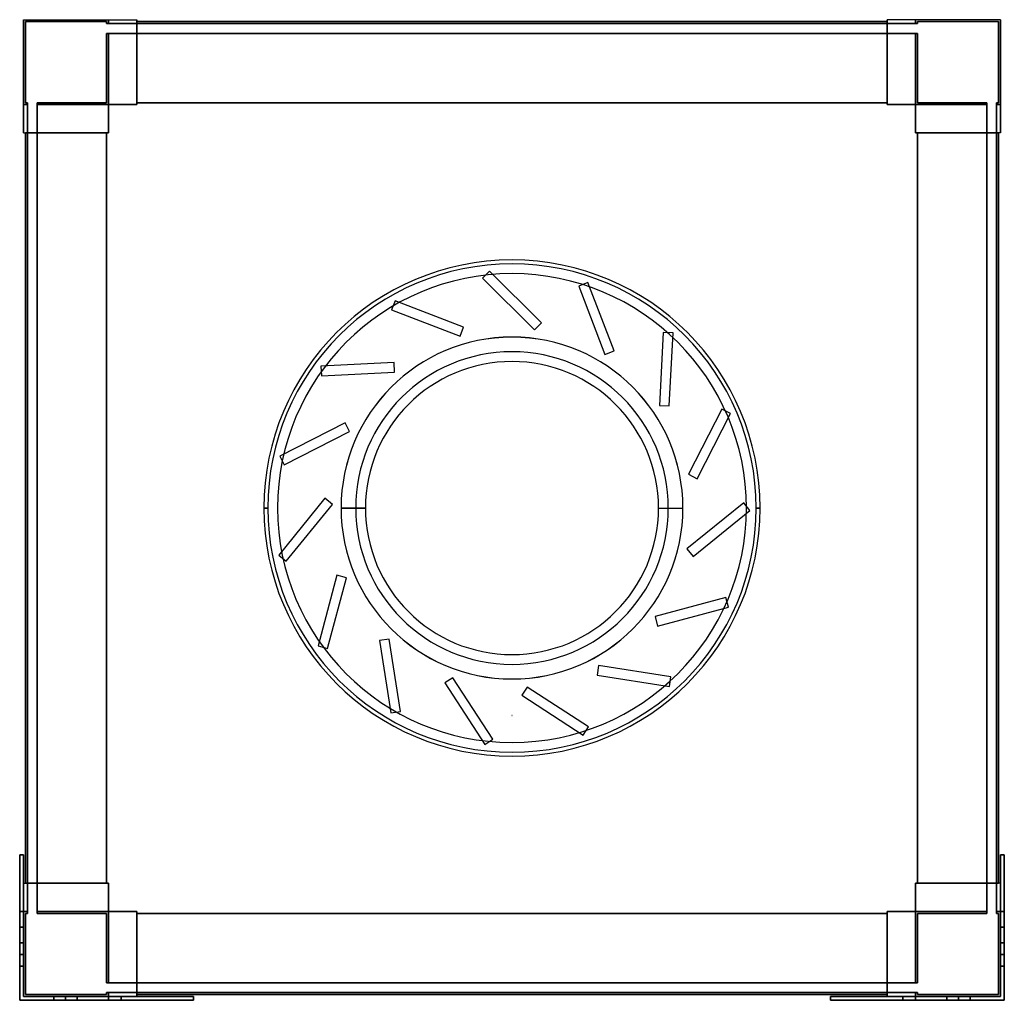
# Model space of a CAD drawing. Header units: millimetres. Extents: x -252 to 252, y -252 to 250.
import ezdxf

# ---------------------------------------------------------------- set-up
doc = ezdxf.new("R2010")
doc.units = ezdxf.units.MM
doc.layers.add('MAIN-1', color=7, linetype='Continuous')

msp = doc.modelspace()

# ---------------------------------------------------------------- linework, layer by layer
at = {"layer": 'MAIN-1'}
for p, q in [((-250, 250), (-250, 206.5)), ((-250, 250), (-206.5, 250)), ((-250, 250), (-206.5, 250)), ((-250, 206.5), (-250, 250)), ((-250, 250), (-250, 250)), ((-250, 250), (-250, 192)), ((-250, 250), (-192, 250)), ((-250, 192), (-250, 250)), ((-250, 250), (-250, 250)), ((-250, 250), (-192, 250)), ((-249, 249), (-207.5, 249)), ((-249, 249), (-249, 249)), ((-207.5, 249), (-249, 249)), ((-249, 207.5), (-249, 249)), ((-249, 249), (-249, 207.5)), ((-207.5, 248), (-207.5, 249)), ((-207.5, 249), (-207.5, 248)), ((-207.5, 249), (-207.5, 249)), ((-207.5, 248), (-206.5, 248)), ((-207.5, 248), (-207.5, 248)), ((-206.5, 248), (-207.5, 248)), ((-206.5, 248), (-206.5, 250)), ((-206.5, 250), (-192, 250)), ((-206.5, 248), (-206.5, 250)), ((-206.5, 250), (-206.5, 248)), ((-206.5, 250), (-206.5, 250)), ((-206.5, 250), (-206.5, 248)), ((-206.5, 250), (-192, 250)), ((-206.5, 250), (-206.5, 250)), ((-206.5, 248), (-192, 248)), ((-206.5, 248), (-206.5, 248)), ((-206.5, 248), (-206.5, 248)), ((-192, 248), (-206.5, 248)), ((-192, 248), (-192, 250)), ((-192, 250), (-192, 250)), ((-192, 250), (-192, 206.5)), ((-192, 206.5), (-192, 250)), ((-192, 250), (-192, 250)), ((-192, 250), (-192, 248)), ((-192, 249), (-192, 207.5)), ((-192, 249), (-192, 249)), ((-192, 248), (-192, 249)), ((-192, 249), (-192, 248)), ((-192, 249), (-192, 249)), ((-192, 207.5), (-192, 249)), ((-192, 249), (192, 249)), ((-192, 249), (192, 249)), ((192, 249), (-192, 249)), ((192, 249), (-192, 249)), ((-192, 248), (-192, 248)), ((-192, 248), (192, 248)), ((-192, 248), (-192, 248)), ((192, 248), (-192, 248)), ((192, 206.5), (192, 250)), ((192, 250), (192, 250)), ((192, 250), (192, 248)), ((192, 248), (192, 250)), ((192, 250), (192, 250)), ((192, 250), (192, 206.5)), ((206.5, 250), (192, 250)), ((206.5, 250), (192, 250)), ((250, 250), (192, 250)), ((250, 250), (192, 250)), ((192, 248), (192, 249)), ((192, 249), (192, 249)), ((192, 249), (192, 207.5)), ((192, 249), (192, 248)), ((192, 207.5), (192, 249)), ((192, 249), (192, 249)), ((192, 248), (192, 248)), ((206.5, 248), (192, 248)), ((192, 248), (206.5, 248)), ((192, 248), (192, 248)), ((206.5, 250), (206.5, 248)), ((206.5, 248), (206.5, 250)), ((206.5, 250), (206.5, 250)), ((250, 250), (206.5, 250)), ((206.5, 250), (206.5, 248)), ((250, 250), (206.5, 250)), ((206.5, 248), (206.5, 250)), ((206.5, 250), (206.5, 250)), ((206.5, 248), (206.5, 248)), ((207.5, 248), (206.5, 248)), ((206.5, 248), (207.5, 248)), ((206.5, 248), (206.5, 248)), ((207.5, 248), (207.5, 249)), ((207.5, 249), (249, 249)), ((207.5, 249), (207.5, 248)), ((207.5, 249), (207.5, 249)), ((249, 249), (207.5, 249)), ((207.5, 248), (207.5, 248)), ((249, 249), (249, 207.5)), ((249, 207.5), (249, 249)), ((249, 249), (249, 249)), ((250, 250), (250, 206.5)), ((250, 206.5), (250, 250)), ((250, 250), (250, 250)), ((250, 250), (250, 192)), ((250, 192), (250, 250)), ((250, 250), (250, 250)), ((-207.5, 243), (-206.5, 243)), ((-207.5, 243), (-207.5, 243)), ((-206.5, 243), (-207.5, 243)), ((-207.5, 243), (-207.5, 207.5)), ((-207.5, 207.5), (-207.5, 243)), ((-206.5, 243), (-192, 243)), ((-206.5, 243), (-206.5, 243)), ((-206.5, 243), (-206.5, 243)), ((-192, 243), (-206.5, 243)), ((-206.5, 206.5), (-206.5, 243)), ((-206.5, 243), (-206.5, 206.5)), ((-206.5, 206.5), (-206.5, 243)), ((-206.5, 243), (-206.5, 206.5)), ((-192, 206.5), (-192, 243)), ((-192, 243), (-192, 243)), ((-192, 207.5), (-192, 243)), ((-192, 243), (-192, 207.5)), ((-192, 243), (-192, 243)), ((-192, 243), (-192, 206.5)), ((-192, 243), (192, 243)), ((192, 243), (-192, 243)), ((192, 207.5), (192, 243)), ((192, 243), (192, 243)), ((192, 243), (192, 206.5)), ((192, 206.5), (192, 243)), ((192, 243), (192, 243)), ((192, 243), (192, 207.5)), ((192, 243), (206.5, 243)), ((206.5, 243), (192, 243)), ((206.5, 243), (206.5, 243)), ((206.5, 243), (206.5, 243)), ((207.5, 243), (206.5, 243)), ((206.5, 243), (207.5, 243)), ((206.5, 243), (206.5, 206.5)), ((206.5, 206.5), (206.5, 243)), ((206.5, 243), (206.5, 206.5)), ((206.5, 206.5), (206.5, 243)), ((207.5, 243), (207.5, 243)), ((207.5, 207.5), (207.5, 243)), ((207.5, 243), (207.5, 207.5)), ((-249, 207.5), (-249, 207.5)), ((-248, 207.5), (-249, 207.5)), ((-249, 207.5), (-248, 207.5)), ((-248, 207.5), (-248, 207.5)), ((-248, 206.5), (-248, 207.5)), ((-248, 207.5), (-248, 206.5)), ((-207.5, 207.5), (-243, 207.5)), ((-243, 206.5), (-243, 207.5)), ((-243, 207.5), (-243, 206.5)), ((-243, 207.5), (-207.5, 207.5)), ((-243, 207.5), (-243, 207.5)), ((-207.5, 207.5), (-207.5, 207.5)), ((-192, 207.5), (192, 207.5)), ((-192, 206.5), (-192, 207.5)), ((-192, 207.5), (-192, 206.5)), ((192, 207.5), (-192, 207.5)), ((-192, 207.5), (-192, 207.5)), ((-192, 207.5), (-192, 207.5)), ((192, 207.5), (-192, 207.5)), ((-192, 207.5), (192, 207.5)), ((-192, 207.5), (-192, 206.5)), ((192, 207.5), (-192, 207.5)), ((-192, 207.5), (192, 207.5)), ((-192, 206.5), (-192, 207.5)), ((-192, 207.5), (-192, 207.5)), ((192, 207.5), (-192, 207.5)), ((-192, 207.5), (-192, 207.5)), ((-192, 207.5), (192, 207.5)), ((192, 207.5), (192, 206.5)), ((192, 206.5), (192, 207.5)), ((192, 207.5), (192, 207.5)), ((192, 207.5), (192, 207.5)), ((192, 206.5), (192, 207.5)), ((192, 207.5), (192, 206.5)), ((192, 207.5), (192, 207.5)), ((192, 207.5), (192, 207.5)), ((243, 207.5), (207.5, 207.5)), ((207.5, 207.5), (207.5, 207.5)), ((207.5, 207.5), (243, 207.5)), ((243, 207.5), (243, 206.5)), ((243, 206.5), (243, 207.5)), ((243, 207.5), (243, 207.5)), ((249, 207.5), (248, 207.5)), ((248, 206.5), (248, 207.5)), ((248, 207.5), (248, 206.5)), ((248, 207.5), (249, 207.5)), ((248, 207.5), (248, 207.5)), ((249, 207.5), (249, 207.5)), ((-250, 206.5), (-248, 206.5)), ((-248, 206.5), (-250, 206.5)), ((-250, 192), (-250, 206.5)), ((-250, 206.5), (-248, 206.5)), ((-250, 206.5), (-250, 206.5)), ((-248, 206.5), (-250, 206.5)), ((-250, 206.5), (-250, 206.5)), ((-250, 206.5), (-250, 192)), ((-248, 192), (-248, 206.5)), ((-248, 206.5), (-248, 206.5)), ((-248, 206.5), (-248, 206.5)), ((-248, 206.5), (-248, 192)), ((-243, 206.5), (-206.5, 206.5)), ((-243, 206.5), (-206.5, 206.5)), ((-243, 192), (-243, 206.5)), ((-243, 206.5), (-243, 206.5)), ((-243, 206.5), (-243, 206.5)), ((-243, 206.5), (-243, 192)), ((-206.5, 206.5), (-243, 206.5)), ((-206.5, 206.5), (-243, 206.5)), ((-206.5, 206.5), (-192, 206.5)), ((-206.5, 192), (-206.5, 206.5)), ((-206.5, 206.5), (-206.5, 192)), ((-192, 206.5), (-206.5, 206.5)), ((-206.5, 206.5), (-206.5, 206.5)), ((-206.5, 192), (-206.5, 206.5)), ((-206.5, 206.5), (-206.5, 206.5)), ((-206.5, 206.5), (-206.5, 192)), ((-206.5, 206.5), (-192, 206.5)), ((-206.5, 206.5), (-192, 206.5)), ((-206.5, 206.5), (-206.5, 192)), ((-192, 206.5), (-206.5, 206.5)), ((-206.5, 206.5), (-192, 206.5)), ((-206.5, 192), (-206.5, 206.5)), ((-206.5, 206.5), (-206.5, 206.5)), ((-206.5, 206.5), (-206.5, 192)), ((-206.5, 206.5), (-192, 206.5)), ((-206.5, 206.5), (-206.5, 206.5)), ((-206.5, 206.5), (-206.5, 206.5)), ((-206.5, 206.5), (-206.5, 206.5)), ((-206.5, 206.5), (-192, 206.5)), ((-206.5, 192), (-206.5, 206.5)), ((-192, 206.5), (-192, 206.5)), ((-192, 206.5), (-192, 206.5)), ((-192, 206.5), (-192, 206.5)), ((-192, 206.5), (-192, 206.5)), ((192, 206.5), (206.5, 206.5)), ((206.5, 206.5), (192, 206.5)), ((192, 206.5), (192, 206.5)), ((192, 206.5), (192, 206.5)), ((206.5, 206.5), (192, 206.5)), ((206.5, 206.5), (192, 206.5)), ((206.5, 206.5), (192, 206.5)), ((192, 206.5), (206.5, 206.5)), ((192, 206.5), (192, 206.5)), ((206.5, 206.5), (192, 206.5)), ((192, 206.5), (192, 206.5)), ((206.5, 206.5), (192, 206.5)), ((206.5, 206.5), (206.5, 192)), ((206.5, 192), (206.5, 206.5)), ((206.5, 206.5), (206.5, 206.5)), ((206.5, 206.5), (206.5, 206.5)), ((206.5, 206.5), (206.5, 192)), ((206.5, 192), (206.5, 206.5)), ((206.5, 192), (206.5, 206.5)), ((206.5, 206.5), (206.5, 192)), ((206.5, 206.5), (206.5, 206.5)), ((206.5, 192), (206.5, 206.5)), ((206.5, 206.5), (206.5, 206.5)), ((243, 206.5), (206.5, 206.5)), ((243, 206.5), (206.5, 206.5)), ((206.5, 206.5), (206.5, 206.5)), ((206.5, 206.5), (243, 206.5)), ((206.5, 206.5), (243, 206.5)), ((206.5, 206.5), (206.5, 206.5)), ((206.5, 206.5), (206.5, 192)), ((243, 192), (243, 206.5)), ((243, 206.5), (243, 206.5)), ((243, 206.5), (243, 206.5)), ((243, 206.5), (243, 192)), ((250, 206.5), (248, 206.5)), ((250, 206.5), (248, 206.5)), ((248, 192), (248, 206.5)), ((248, 206.5), (248, 206.5)), ((248, 206.5), (248, 206.5)), ((248, 206.5), (248, 192)), ((248, 206.5), (250, 206.5)), ((248, 206.5), (250, 206.5)), ((250, 192), (250, 206.5)), ((250, 206.5), (250, 206.5)), ((250, 206.5), (250, 206.5)), ((250, 206.5), (250, 192)), ((-250, 192), (-206.5, 192)), ((-250, 192), (-250, 192)), ((-250, 192), (-248, 192)), ((-250, 192), (-248, 192)), ((-250, 192), (-250, 192)), ((-250, 192), (-206.5, 192)), ((-248, 192), (-249, 192)), ((-249, 192), (-249, 192)), ((-249, 192), (-207.5, 192)), ((-249, 192), (-249, -192)), ((-207.5, 192), (-249, 192)), ((-249, -192), (-249, 192)), ((-249, 192), (-249, 192)), ((-249, 192), (-248, 192)), ((-249, 192), (-249, -192)), ((-249, -192), (-249, 192)), ((-248, 192), (-248, 192)), ((-248, 192), (-248, -192)), ((-248, 192), (-248, 192)), ((-248, -192), (-248, 192)), ((-207.5, 192), (-243, 192)), ((-243, 192), (-243, 192)), ((-243, 192), (-206.5, 192)), ((-243, 192), (-206.5, 192)), ((-243, 192), (-243, 192)), ((-243, 192), (-207.5, 192)), ((-243, -192), (-243, 192)), ((-243, 192), (-243, -192)), ((-207.5, 192), (-206.5, 192)), ((-207.5, -192), (-207.5, 192)), ((-207.5, 192), (-207.5, -192)), ((-206.5, 192), (-207.5, 192)), ((-207.5, 192), (-207.5, 192)), ((-207.5, 192), (-207.5, 192)), ((-207.5, -192), (-207.5, 192)), ((-207.5, 192), (-207.5, -192)), ((-207.5, 192), (-207.5, -192)), ((-206.5, 192), (-207.5, 192)), ((-207.5, 192), (-206.5, 192)), ((-207.5, -192), (-207.5, 192)), ((-207.5, 192), (-207.5, 192)), ((-207.5, 192), (-207.5, -192)), ((-207.5, 192), (-207.5, 192)), ((-207.5, -192), (-207.5, 192)), ((-206.5, 192), (-206.5, 192)), ((-206.5, 192), (-206.5, 192)), ((-206.5, 192), (-206.5, 192)), ((-206.5, 192), (-206.5, 192)), ((206.5, 192), (207.5, 192)), ((207.5, 192), (206.5, 192)), ((206.5, 192), (206.5, 192)), ((206.5, 192), (206.5, 192)), ((243, 192), (206.5, 192)), ((250, 192), (206.5, 192)), ((207.5, 192), (206.5, 192)), ((206.5, 192), (207.5, 192)), ((206.5, 192), (206.5, 192)), ((243, 192), (206.5, 192)), ((206.5, 192), (206.5, 192)), ((250, 192), (206.5, 192)), ((207.5, 192), (207.5, -192)), ((207.5, -192), (207.5, 192)), ((207.5, 192), (207.5, 192)), ((243, 192), (207.5, 192)), ((207.5, 192), (207.5, 192)), ((207.5, 192), (249, 192)), ((207.5, 192), (207.5, -192)), ((207.5, -192), (207.5, 192)), ((207.5, 192), (207.5, -192)), ((207.5, 192), (207.5, 192)), ((207.5, 192), (243, 192)), ((207.5, -192), (207.5, 192)), ((207.5, -192), (207.5, 192)), ((207.5, 192), (207.5, -192)), ((249, 192), (207.5, 192)), ((207.5, 192), (207.5, 192)), ((243, 192), (243, 192)), ((243, 192), (243, 192)), ((243, -192), (243, 192)), ((243, 192), (243, -192)), ((249, 192), (248, 192)), ((248, 192), (248, 192)), ((250, 192), (248, 192)), ((248, 192), (248, -192)), ((248, -192), (248, 192)), ((248, 192), (249, 192)), ((248, 192), (248, 192)), ((250, 192), (248, 192)), ((249, 192), (249, 192)), ((249, 192), (249, -192)), ((249, -192), (249, 192)), ((249, 192), (249, -192)), ((249, -192), (249, 192)), ((249, 192), (249, 192)), ((250, 192), (250, 192)), ((250, 192), (250, 192)), ((-11.49, 121.28), (-15.03, 117.74)), ((-11.49, 121.28), (-15.03, 117.74)), ((15.03, 94.76), (-11.49, 121.28)), ((-11.49, 121.28), (-11.49, 121.28)), ((15.03, 94.76), (-11.49, 121.28)), ((-15.03, 117.74), (11.49, 91.22)), ((-15.03, 117.74), (-15.03, 117.74)), ((-15.03, 117.74), (11.49, 91.22)), ((38.83, 115.46), (34.16, 113.67)), ((38.83, 115.46), (34.16, 113.67)), ((34.16, 113.67), (47.6, 78.66)), ((34.16, 113.67), (34.16, 113.67)), ((34.16, 113.67), (47.6, 78.66)), ((52.27, 80.46), (38.83, 115.46)), ((38.83, 115.46), (38.83, 115.46)), ((52.27, 80.46), (38.83, 115.46)), ((-59.82, 106.12), (-61.62, 101.45)), ((-59.82, 106.12), (-61.62, 101.45)), ((-24.82, 92.68), (-59.82, 106.12)), ((-59.82, 106.12), (-59.82, 106.12)), ((-24.82, 92.68), (-59.82, 106.12)), ((-61.62, 101.45), (-26.61, 88.01)), ((-61.62, 101.45), (-61.62, 101.45)), ((-61.62, 101.45), (-26.61, 88.01)), ((-26.61, 88.01), (-24.82, 92.68)), ((-26.61, 88.01), (-24.82, 92.68)), ((-24.82, 92.68), (-24.82, 92.68)), ((11.49, 91.22), (15.03, 94.76)), ((11.49, 91.22), (15.03, 94.76)), ((11.49, 91.22), (11.49, 91.22)), ((15.03, 94.76), (15.03, 94.76)), ((-26.61, 88.01), (-26.61, 88.01)), ((0, 87.51), (0, 87.51)), ((0, 87.51), (0, 87.51)), ((77.44, 89.95), (75.48, 52.5)), ((77.44, 89.95), (75.48, 52.5)), ((82.44, 89.69), (77.44, 89.95)), ((77.44, 89.95), (77.44, 89.95)), ((82.44, 89.69), (77.44, 89.95)), ((80.47, 52.24), (82.44, 89.69)), ((80.47, 52.24), (82.44, 89.69)), ((82.44, 89.69), (82.44, 89.69)), ((47.6, 78.66), (52.27, 80.46)), ((47.6, 78.66), (52.27, 80.46)), ((47.6, 78.66), (47.6, 78.66)), ((52.27, 80.46), (52.27, 80.46)), ((-60.37, 74.57), (-97.81, 72.61)), ((-60.37, 74.57), (-97.81, 72.61)), ((-97.81, 72.61), (-97.55, 67.62)), ((-97.81, 72.61), (-97.81, 72.61)), ((-97.81, 72.61), (-97.55, 67.62)), ((-60.1, 69.58), (-60.37, 74.57)), ((-60.37, 74.57), (-60.37, 74.57)), ((-60.1, 69.58), (-60.37, 74.57)), ((-97.55, 67.62), (-60.1, 69.58)), ((-97.55, 67.62), (-60.1, 69.58)), ((-97.55, 67.62), (-97.55, 67.62)), ((-60.1, 69.58), (-60.1, 69.58)), ((75.48, 52.5), (80.47, 52.24)), ((75.48, 52.5), (75.48, 52.5)), ((75.48, 52.5), (80.47, 52.24)), ((80.47, 52.24), (80.47, 52.24)), ((107.33, 50.67), (90.31, 17.26)), ((107.33, 50.67), (90.31, 17.26)), ((111.79, 48.4), (107.33, 50.67)), ((107.33, 50.67), (107.33, 50.67)), ((111.79, 48.4), (107.33, 50.67)), ((94.76, 14.99), (111.79, 48.4)), ((94.76, 14.99), (111.79, 48.4)), ((111.79, 48.4), (111.79, 48.4)), ((-85.48, 43.57), (-118.89, 26.55)), ((-85.48, 43.57), (-118.89, 26.55)), ((-83.21, 39.12), (-85.48, 43.57)), ((-85.48, 43.57), (-85.48, 43.57)), ((-83.21, 39.12), (-85.48, 43.57)), ((-116.62, 22.09), (-83.21, 39.12)), ((-116.62, 22.09), (-83.21, 39.12)), ((-83.21, 39.12), (-83.21, 39.12)), ((-118.89, 26.55), (-116.62, 22.09)), ((-118.89, 26.55), (-118.89, 26.55)), ((-118.89, 26.55), (-116.62, 22.09)), ((-116.62, 22.09), (-116.62, 22.09)), ((90.31, 17.26), (94.76, 14.99)), ((90.31, 17.26), (90.31, 17.26)), ((90.31, 17.26), (94.76, 14.99)), ((94.76, 14.99), (94.76, 14.99)), ((-127, 0), (-125, 0)), ((-127, 0), (-125, 0)), ((-125, 0), (-125, 0)), ((-125, 0), (-125, 0)), ((-125, 0), (-125, 0)), ((-120, 0), (-120, 0)), ((-120, 0), (-120, 0)), ((-95.81, 5.04), (-119.41, -24.1)), ((-95.81, 5.04), (-119.41, -24.1)), ((-115.52, -27.25), (-91.93, 1.89)), ((-115.52, -27.25), (-91.93, 1.89)), ((-91.93, 1.89), (-95.81, 5.04)), ((-95.81, 5.04), (-95.81, 5.04)), ((-91.93, 1.89), (-95.81, 5.04)), ((-91.93, 1.89), (-91.93, 1.89)), ((-75.01, 0), (-87.51, 0)), ((-87.5, 0), (-87.5, 0)), ((-87.49, 0), (-87.49, 0)), ((-80.01, 0), (-87.49, 0)), ((75.01, 0), (87.51, 0)), ((80.01, 0), (87.49, 0)), ((87.49, 0), (87.49, 0)), ((87.5, 0), (87.5, 0)), ((118.67, 2.64), (89.52, -20.96)), ((118.67, 2.64), (89.52, -20.96)), ((121.81, -1.25), (118.67, 2.64)), ((118.67, 2.64), (118.67, 2.64)), ((121.81, -1.25), (118.67, 2.64)), ((120, 0), (120, 0)), ((120, 0), (120, 0)), ((127, 0), (125, 0)), ((125, 0), (125, 0)), ((125, 0), (125, 0)), ((125, 0), (127, 0)), ((125, 0), (125, 0)), ((-125, 0), (-127, 0)), ((-127, 0), (-125, 0)), ((-125, 0), (-125, 0)), ((-125, 0), (-125, 0)), ((-125, 0), (-125, 0)), ((-120, 0), (-120, 0)), ((-120, 0), (-120, 0)), ((-87.51, 0), (-75.01, 0)), ((-87.5, 0), (-87.5, 0)), ((-87.49, 0), (-80.01, 0)), ((-87.49, 0), (-87.49, 0)), ((75.01, 0), (87.51, 0)), ((80.01, 0), (87.49, 0)), ((87.49, 0), (87.49, 0)), ((87.5, 0), (87.5, 0)), ((92.67, -24.85), (121.81, -1.25)), ((92.67, -24.85), (121.81, -1.25)), ((120, 0), (120, 0)), ((120, 0), (120, 0)), ((121.81, -1.25), (121.81, -1.25)), ((125, 0), (127, 0)), ((125, 0), (125, 0)), ((125, 0), (125, 0)), ((127, 0), (125, 0)), ((125, 0), (125, 0)), ((-119.41, -24.1), (-115.52, -27.25)), ((-119.41, -24.1), (-119.41, -24.1)), ((-119.41, -24.1), (-115.52, -27.25)), ((89.52, -20.96), (92.67, -24.85)), ((89.52, -20.96), (89.52, -20.96)), ((89.52, -20.96), (92.67, -24.85)), ((92.67, -24.85), (92.67, -24.85)), ((-115.52, -27.25), (-115.52, -27.25)), ((-89.58, -34.37), (-99.28, -70.59)), ((-89.58, -34.37), (-99.28, -70.59)), ((-84.75, -35.66), (-89.58, -34.37)), ((-89.58, -34.37), (-89.58, -34.37)), ((-84.75, -35.66), (-89.58, -34.37)), ((-94.45, -71.88), (-84.75, -35.66)), ((-94.45, -71.88), (-84.75, -35.66)), ((-84.75, -35.66), (-84.75, -35.66)), ((109.48, -45.86), (73.26, -55.56)), ((109.48, -45.86), (73.26, -55.56)), ((110.77, -50.69), (109.48, -45.86)), ((109.48, -45.86), (109.48, -45.86)), ((110.77, -50.69), (109.48, -45.86)), ((74.55, -60.39), (110.77, -50.69)), ((74.55, -60.39), (110.77, -50.69)), ((110.77, -50.69), (110.77, -50.69)), ((73.26, -55.56), (74.55, -60.39)), ((73.26, -55.56), (73.26, -55.56)), ((73.26, -55.56), (74.55, -60.39)), ((74.55, -60.39), (74.55, -60.39)), ((-62.92, -67.05), (-67.85, -67.83)), ((-62.92, -67.05), (-67.85, -67.83)), ((-67.85, -67.83), (-61.99, -104.87)), ((-67.85, -67.83), (-67.85, -67.83)), ((-67.85, -67.83), (-61.99, -104.87)), ((-57.05, -104.09), (-62.92, -67.05)), ((-62.92, -67.05), (-62.92, -67.05)), ((-57.05, -104.09), (-62.92, -67.05)), ((-99.28, -70.59), (-94.45, -71.88)), ((-99.28, -70.59), (-99.28, -70.59)), ((-99.28, -70.59), (-94.45, -71.88)), ((-94.45, -71.88), (-94.45, -71.88)), ((44.32, -80.56), (43.54, -85.49)), ((44.32, -80.56), (43.54, -85.49)), ((81.36, -86.42), (44.32, -80.56)), ((44.32, -80.56), (44.32, -80.56)), ((81.36, -86.42), (44.32, -80.56)), ((43.54, -85.49), (80.58, -91.36)), ((43.54, -85.49), (43.54, -85.49)), ((43.54, -85.49), (80.58, -91.36)), ((-30.21, -86.84), (-34.4, -89.56)), ((-30.21, -86.84), (-34.4, -89.56)), ((-34.4, -89.56), (-13.98, -121.01)), ((-34.4, -89.56), (-34.4, -89.56)), ((-34.4, -89.56), (-13.98, -121.01)), ((-9.78, -118.29), (-30.21, -86.84)), ((-30.21, -86.84), (-30.21, -86.84)), ((-9.78, -118.29), (-30.21, -86.84)), ((0, -87.51), (0, -87.51)), ((0, -87.51), (0, -87.51)), ((80.58, -91.36), (81.36, -86.42)), ((80.58, -91.36), (81.36, -86.42)), ((81.36, -86.42), (81.36, -86.42)), ((7.73, -91.62), (5, -95.81)), ((7.73, -91.62), (5, -95.81)), ((39.18, -112.04), (7.73, -91.62)), ((7.73, -91.62), (7.73, -91.62)), ((39.18, -112.04), (7.73, -91.62)), ((80.58, -91.36), (80.58, -91.36)), ((5, -95.81), (36.45, -116.24)), ((5, -95.81), (5, -95.81)), ((5, -95.81), (36.45, -116.24)), ((-61.99, -104.87), (-57.05, -104.09)), ((-61.99, -104.87), (-57.05, -104.09)), ((-61.99, -104.87), (-61.99, -104.87)), ((-57.05, -104.09), (-57.05, -104.09)), ((0, -106.25), (0, -106.25)), ((0, -106.25), (0, -106.25)), ((0, -106.25), (0, -106.25)), ((0, -106.25), (0, -106.25)), ((0, -106.25), (0, -106.25)), ((0, -106.25), (0, -106.25)), ((36.45, -116.24), (39.18, -112.04)), ((36.45, -116.24), (39.18, -112.04)), ((39.18, -112.04), (39.18, -112.04)), ((-13.98, -121.01), (-9.78, -118.29)), ((-13.98, -121.01), (-9.78, -118.29)), ((-9.78, -118.29), (-9.78, -118.29)), ((36.45, -116.24), (36.45, -116.24)), ((-13.98, -121.01), (-13.98, -121.01)), ((-252, -177.5), (-252, -214.5)), ((-250, -177.5), (-252, -177.5)), ((-252, -177.5), (-252, -177.5)), ((-252, -206.5), (-252, -177.5)), ((-252, -177.5), (-250, -177.5)), ((-252, -177.5), (-250, -177.5)), ((-252, -214.5), (-252, -177.5)), ((-252, -177.5), (-252, -177.5)), ((-252, -177.5), (-252, -206.5)), ((-250, -177.5), (-252, -177.5)), ((-250, -214.5), (-250, -177.5)), ((-250, -177.5), (-250, -177.5)), ((-250, -177.5), (-250, -192)), ((-250, -192), (-250, -177.5)), ((-250, -177.5), (-250, -177.5)), ((-250, -177.5), (-250, -214.5)), ((250, -192), (250, -177.5)), ((250, -177.5), (250, -177.5)), ((250, -177.5), (250, -214.5)), ((252, -177.5), (250, -177.5)), ((250, -177.5), (252, -177.5)), ((250, -214.5), (250, -177.5)), ((250, -177.5), (250, -177.5)), ((250, -177.5), (250, -192)), ((250, -177.5), (252, -177.5)), ((252, -177.5), (250, -177.5)), ((252, -214.5), (252, -177.5)), ((252, -177.5), (252, -177.5)), ((252, -177.5), (252, -206.5)), ((252, -177.5), (252, -214.5)), ((252, -177.5), (252, -177.5)), ((252, -206.5), (252, -177.5)), ((-250, -192), (-250, -192)), ((-250, -250), (-250, -192)), ((-250, -192), (-206.5, -192)), ((-250, -192), (-250, -250)), ((-250, -192), (-250, -192)), ((-250, -192), (-248, -192)), ((-250, -192), (-248, -192)), ((-250, -192), (-206.5, -192)), ((-248, -192), (-249, -192)), ((-249, -192), (-249, -192)), ((-249, -192), (-207.5, -192)), ((-249, -192), (-249, -192)), ((-207.5, -192), (-249, -192)), ((-249, -192), (-248, -192)), ((-248, -192), (-248, -192)), ((-248, -192), (-248, -206.5)), ((-248, -206.5), (-248, -192)), ((-248, -192), (-248, -192)), ((-243, -192), (-206.5, -192)), ((-243, -192), (-243, -192)), ((-243, -192), (-207.5, -192)), ((-207.5, -192), (-243, -192)), ((-243, -192), (-243, -192)), ((-243, -192), (-206.5, -192)), ((-243, -192), (-243, -206.5)), ((-243, -206.5), (-243, -192)), ((-206.5, -192), (-207.5, -192)), ((-207.5, -192), (-206.5, -192)), ((-207.5, -192), (-207.5, -192)), ((-207.5, -192), (-207.5, -192)), ((-207.5, -192), (-206.5, -192)), ((-206.5, -192), (-207.5, -192)), ((-207.5, -192), (-207.5, -192)), ((-207.5, -192), (-207.5, -192)), ((-206.5, -206.5), (-206.5, -192)), ((-206.5, -206.5), (-206.5, -192)), ((-206.5, -192), (-206.5, -206.5)), ((-206.5, -192), (-206.5, -192)), ((-206.5, -206.5), (-206.5, -192)), ((-206.5, -192), (-206.5, -206.5)), ((-206.5, -206.5), (-206.5, -192)), ((-206.5, -192), (-206.5, -192)), ((-206.5, -192), (-206.5, -192)), ((-206.5, -192), (-206.5, -206.5)), ((-206.5, -192), (-206.5, -192)), ((-206.5, -192), (-206.5, -206.5)), ((250, -192), (206.5, -192)), ((206.5, -206.5), (206.5, -192)), ((207.5, -192), (206.5, -192)), ((206.5, -192), (206.5, -206.5)), ((206.5, -192), (207.5, -192)), ((206.5, -206.5), (206.5, -192)), ((206.5, -192), (206.5, -192)), ((206.5, -192), (206.5, -206.5)), ((243, -192), (206.5, -192)), ((206.5, -192), (207.5, -192)), ((206.5, -206.5), (206.5, -192)), ((207.5, -192), (206.5, -192)), ((206.5, -192), (206.5, -206.5)), ((206.5, -192), (206.5, -192)), ((206.5, -206.5), (206.5, -192)), ((206.5, -192), (206.5, -192)), ((206.5, -192), (206.5, -206.5)), ((243, -192), (206.5, -192)), ((250, -192), (206.5, -192)), ((206.5, -192), (206.5, -192)), ((207.5, -192), (207.5, -192)), ((207.5, -192), (243, -192)), ((207.5, -192), (207.5, -192)), ((243, -192), (207.5, -192)), ((207.5, -192), (207.5, -192)), ((207.5, -192), (249, -192)), ((207.5, -192), (207.5, -192)), ((249, -192), (207.5, -192)), ((243, -192), (243, -192)), ((243, -192), (243, -192)), ((243, -192), (243, -206.5)), ((243, -206.5), (243, -192)), ((248, -206.5), (248, -192)), ((250, -192), (248, -192)), ((249, -192), (248, -192)), ((248, -192), (248, -192)), ((248, -192), (249, -192)), ((248, -192), (248, -192)), ((248, -192), (248, -206.5)), ((250, -192), (248, -192)), ((249, -192), (249, -192)), ((249, -192), (249, -192)), ((250, -192), (250, -250)), ((250, -192), (250, -192)), ((250, -192), (250, -192)), ((250, -250), (250, -192)), ((-250, -206.5), (-252, -206.5)), ((-252, -206.5), (-252, -252)), ((-252, -206.5), (-252, -206.5)), ((-252, -206.5), (-252, -206.5)), ((-252, -252), (-252, -206.5)), ((-252, -206.5), (-250, -206.5)), ((-248, -206.5), (-252, -206.5)), ((-248, -206.5), (-252, -206.5)), ((-250, -206.5), (-250, -250)), ((-250, -206.5), (-250, -206.5)), ((-250, -250), (-250, -206.5)), ((-250, -206.5), (-250, -206.5)), ((-250, -250), (-250, -206.5)), ((-250, -206.5), (-250, -250)), ((-250, -206.5), (-248, -206.5)), ((-250, -206.5), (-248, -206.5)), ((-248, -207.5), (-248, -206.5)), ((-248, -206.5), (-248, -206.5)), ((-248, -206.5), (-248, -206.5)), ((-248, -206.5), (-248, -207.5)), ((-243, -206.5), (-243, -207.5)), ((-243, -206.5), (-206.5, -206.5)), ((-243, -206.5), (-206.5, -206.5)), ((-243, -207.5), (-243, -206.5)), ((-243, -206.5), (-243, -206.5)), ((-243, -206.5), (-243, -206.5)), ((-206.5, -206.5), (-243, -206.5)), ((-206.5, -206.5), (-243, -206.5)), ((-206.5, -206.5), (-192, -206.5)), ((-192, -206.5), (-206.5, -206.5)), ((-206.5, -206.5), (-192, -206.5)), ((-206.5, -206.5), (-206.5, -206.5)), ((-206.5, -206.5), (-192, -206.5)), ((-206.5, -206.5), (-192, -206.5)), ((-192, -206.5), (-206.5, -206.5)), ((-206.5, -206.5), (-206.5, -206.5)), ((-206.5, -206.5), (-206.5, -206.5)), ((-206.5, -206.5), (-192, -206.5)), ((-206.5, -206.5), (-206.5, -243)), ((-206.5, -243), (-206.5, -206.5)), ((-206.5, -206.5), (-206.5, -206.5)), ((-206.5, -206.5), (-206.5, -243)), ((-206.5, -243), (-206.5, -206.5)), ((-206.5, -206.5), (-206.5, -206.5)), ((-206.5, -206.5), (-206.5, -206.5)), ((-206.5, -206.5), (-192, -206.5)), ((-192, -250), (-192, -206.5)), ((-192, -206.5), (-192, -206.5)), ((-192, -206.5), (-192, -207.5)), ((-192, -207.5), (-192, -206.5)), ((-192, -206.5), (-192, -207.5)), ((-192, -206.5), (-192, -206.5)), ((-192, -243), (-192, -206.5)), ((-192, -207.5), (-192, -206.5)), ((-192, -206.5), (-192, -206.5)), ((-192, -206.5), (-192, -243)), ((-192, -206.5), (-192, -250)), ((-192, -206.5), (-192, -206.5)), ((192, -250), (192, -206.5)), ((192, -206.5), (192, -206.5)), ((192, -206.5), (192, -207.5)), ((206.5, -206.5), (192, -206.5)), ((206.5, -206.5), (192, -206.5)), ((192, -206.5), (206.5, -206.5)), ((192, -207.5), (192, -206.5)), ((192, -206.5), (192, -206.5)), ((192, -206.5), (192, -243)), ((206.5, -206.5), (192, -206.5)), ((192, -206.5), (206.5, -206.5)), ((192, -207.5), (192, -206.5)), ((192, -206.5), (192, -207.5)), ((206.5, -206.5), (192, -206.5)), ((192, -206.5), (192, -206.5)), ((192, -243), (192, -206.5)), ((192, -206.5), (192, -250)), ((192, -206.5), (192, -206.5)), ((206.5, -206.5), (192, -206.5)), ((206.5, -206.5), (192, -206.5)), ((206.5, -206.5), (206.5, -206.5)), ((206.5, -206.5), (206.5, -206.5)), ((206.5, -206.5), (206.5, -206.5)), ((206.5, -243), (206.5, -206.5)), ((206.5, -206.5), (206.5, -243)), ((206.5, -206.5), (206.5, -206.5)), ((243, -206.5), (206.5, -206.5)), ((206.5, -243), (206.5, -206.5)), ((243, -206.5), (206.5, -206.5)), ((206.5, -206.5), (206.5, -243)), ((206.5, -206.5), (206.5, -206.5)), ((206.5, -206.5), (243, -206.5)), ((206.5, -206.5), (243, -206.5)), ((206.5, -206.5), (206.5, -206.5)), ((243, -207.5), (243, -206.5)), ((243, -206.5), (243, -207.5)), ((243, -206.5), (243, -206.5)), ((243, -206.5), (243, -206.5)), ((248, -206.5), (248, -206.5)), ((248, -206.5), (252, -206.5)), ((250, -206.5), (248, -206.5)), ((250, -206.5), (248, -206.5)), ((248, -207.5), (248, -206.5)), ((248, -206.5), (248, -206.5)), ((252, -206.5), (248, -206.5)), ((248, -206.5), (248, -207.5)), ((250, -206.5), (252, -206.5)), ((250, -206.5), (250, -206.5)), ((252, -206.5), (250, -206.5)), ((250, -206.5), (250, -250)), ((250, -206.5), (250, -206.5)), ((250, -250), (250, -206.5)), ((250, -206.5), (250, -250)), ((250, -250), (250, -206.5)), ((252, -206.5), (252, -206.5)), ((252, -206.5), (252, -206.5)), ((252, -252), (252, -206.5)), ((252, -206.5), (252, -252)), ((-248, -207.5), (-249, -207.5)), ((-249, -207.5), (-249, -249)), ((-249, -207.5), (-249, -207.5)), ((-249, -249), (-249, -207.5)), ((-249, -207.5), (-248, -207.5)), ((-248, -207.5), (-248, -207.5)), ((-207.5, -207.5), (-243, -207.5)), ((-243, -207.5), (-207.5, -207.5)), ((-243, -207.5), (-243, -207.5)), ((-207.5, -243), (-207.5, -207.5)), ((-207.5, -207.5), (-207.5, -243)), ((-207.5, -207.5), (-207.5, -207.5)), ((-192, -207.5), (-192, -207.5)), ((-192, -249), (-192, -207.5)), ((192, -207.5), (-192, -207.5)), ((-192, -207.5), (192, -207.5)), ((-192, -207.5), (-192, -207.5)), ((-192, -243), (-192, -207.5)), ((192, -207.5), (-192, -207.5)), ((-192, -207.5), (192, -207.5)), ((192, -207.5), (-192, -207.5)), ((-192, -207.5), (-192, -207.5)), ((-192, -207.5), (-192, -243)), ((192, -207.5), (-192, -207.5)), ((-192, -207.5), (192, -207.5)), ((-192, -207.5), (-192, -249)), ((-192, -207.5), (-192, -207.5)), ((-192, -207.5), (192, -207.5)), ((192, -207.5), (192, -207.5)), ((192, -207.5), (192, -249)), ((192, -207.5), (192, -207.5)), ((192, -243), (192, -207.5)), ((192, -207.5), (192, -207.5)), ((192, -207.5), (192, -207.5)), ((192, -207.5), (192, -243)), ((192, -249), (192, -207.5)), ((207.5, -207.5), (207.5, -243)), ((243, -207.5), (207.5, -207.5)), ((207.5, -243), (207.5, -207.5)), ((207.5, -207.5), (207.5, -207.5)), ((207.5, -207.5), (243, -207.5)), ((243, -207.5), (243, -207.5)), ((248, -207.5), (249, -207.5)), ((249, -207.5), (248, -207.5)), ((248, -207.5), (248, -207.5)), ((249, -207.5), (249, -249)), ((249, -249), (249, -207.5)), ((249, -207.5), (249, -207.5)), ((-252, -214.5), (-250, -214.5)), ((-252, -252), (-252, -214.5)), ((-250, -214.5), (-252, -214.5)), ((-252, -214.5), (-252, -252)), ((-250, -214.5), (-250, -250)), ((-250, -250), (-250, -214.5)), ((250, -250), (250, -214.5)), ((250, -214.5), (252, -214.5)), ((250, -214.5), (250, -250)), ((252, -214.5), (250, -214.5)), ((252, -214.5), (252, -252)), ((252, -252), (252, -214.5)), ((-252, -222.5), (-252, -228.5)), ((-252, -222.5), (-250, -222.5)), ((-250, -222.5), (-252, -222.5)), ((-252, -222.5), (-252, -222.5)), ((-252, -228.5), (-252, -222.5)), ((-252, -228.5), (-252, -222.5)), ((-250, -222.5), (-252, -222.5)), ((-252, -222.5), (-250, -222.5)), ((-252, -222.5), (-252, -222.5)), ((-252, -222.5), (-252, -228.5)), ((-250, -222.5), (-250, -222.5)), ((-250, -222.5), (-250, -228.5)), ((-250, -222.5), (-250, -228.5)), ((-250, -228.5), (-250, -222.5)), ((-250, -222.5), (-250, -222.5)), ((-250, -222.5), (-250, -228.5)), ((250, -228.5), (250, -222.5)), ((250, -222.5), (250, -222.5)), ((250, -228.5), (250, -222.5)), ((250, -222.5), (252, -222.5)), ((252, -222.5), (250, -222.5)), ((250, -222.5), (250, -222.5)), ((250, -222.5), (250, -228.5)), ((250, -228.5), (250, -222.5)), ((252, -222.5), (250, -222.5)), ((250, -222.5), (252, -222.5)), ((252, -222.5), (252, -228.5)), ((252, -222.5), (252, -222.5)), ((252, -222.5), (252, -228.5)), ((252, -222.5), (252, -228.5)), ((252, -222.5), (252, -222.5)), ((252, -228.5), (252, -222.5)), ((-252, -228.5), (-252, -234.5)), ((-250, -228.5), (-252, -228.5)), ((-252, -228.5), (-250, -228.5)), ((-252, -234.5), (-252, -228.5)), ((-252, -228.5), (-250, -228.5)), ((-252, -234.5), (-252, -228.5)), ((-252, -228.5), (-252, -234.5)), ((-250, -228.5), (-252, -228.5)), ((-250, -234.5), (-250, -228.5)), ((-250, -228.5), (-250, -234.5)), ((-250, -228.5), (-250, -234.5)), ((-250, -234.5), (-250, -228.5)), ((250, -228.5), (250, -234.5)), ((252, -228.5), (250, -228.5)), ((250, -228.5), (252, -228.5)), ((250, -234.5), (250, -228.5)), ((250, -228.5), (252, -228.5)), ((250, -234.5), (250, -228.5)), ((250, -234.5), (250, -228.5)), ((252, -228.5), (250, -228.5)), ((252, -234.5), (252, -228.5)), ((252, -228.5), (252, -234.5)), ((252, -228.5), (252, -234.5)), ((252, -234.5), (252, -228.5)), ((-250, -234.5), (-252, -234.5)), ((-252, -234.5), (-250, -234.5)), ((-252, -234.5), (-250, -234.5)), ((-250, -234.5), (-252, -234.5)), ((-252, -234.5), (-252, -234.5)), ((-252, -234.5), (-252, -234.5)), ((-250, -234.5), (-250, -234.5)), ((-250, -234.5), (-250, -234.5)), ((252, -234.5), (250, -234.5)), ((250, -234.5), (252, -234.5)), ((250, -234.5), (252, -234.5)), ((252, -234.5), (250, -234.5)), ((250, -234.5), (250, -234.5)), ((250, -234.5), (250, -234.5)), ((252, -234.5), (252, -234.5)), ((252, -234.5), (252, -234.5)), ((-207.5, -243), (-206.5, -243)), ((-207.5, -243), (-207.5, -243)), ((-206.5, -243), (-207.5, -243)), ((-206.5, -243), (-192, -243)), ((-206.5, -243), (-206.5, -243)), ((-206.5, -243), (-206.5, -243)), ((-192, -243), (-206.5, -243)), ((-192, -243), (-192, -243)), ((-192, -243), (-192, -243)), ((-192, -243), (192, -243)), ((192, -243), (-192, -243)), ((192, -243), (192, -243)), ((192, -243), (192, -243)), ((192, -243), (206.5, -243)), ((206.5, -243), (192, -243)), ((206.5, -243), (206.5, -243)), ((206.5, -243), (206.5, -243)), ((207.5, -243), (206.5, -243)), ((206.5, -243), (207.5, -243)), ((207.5, -243), (207.5, -243)), ((-200, -252), (-252, -252)), ((-252, -252), (-206.5, -252)), ((-252, -252), (-252, -252)), ((-252, -252), (-200, -252)), ((-252, -252), (-252, -252)), ((-206.5, -252), (-252, -252)), ((-192, -250), (-250, -250)), ((-250, -250), (-200, -250)), ((-250, -250), (-250, -250)), ((-250, -250), (-206.5, -250)), ((-250, -250), (-250, -250)), ((-206.5, -250), (-250, -250)), ((-250, -250), (-250, -250)), ((-206.5, -250), (-250, -250)), ((-250, -250), (-206.5, -250)), ((-250, -250), (-192, -250)), ((-250, -250), (-250, -250)), ((-200, -250), (-250, -250)), ((-249, -249), (-207.5, -249)), ((-249, -249), (-249, -249)), ((-207.5, -249), (-249, -249)), ((-228.5, -250), (-234.5, -250)), ((-234.5, -252), (-234.5, -250)), ((-234.5, -250), (-228.5, -250)), ((-234.5, -250), (-234.5, -252)), ((-234.5, -250), (-234.5, -250)), ((-234.5, -250), (-228.5, -250)), ((-228.5, -250), (-234.5, -250)), ((-234.5, -252), (-234.5, -250)), ((-234.5, -250), (-234.5, -252)), ((-234.5, -250), (-234.5, -250)), ((-234.5, -252), (-228.5, -252)), ((-228.5, -252), (-234.5, -252)), ((-234.5, -252), (-228.5, -252)), ((-234.5, -252), (-234.5, -252)), ((-228.5, -252), (-234.5, -252)), ((-234.5, -252), (-234.5, -252)), ((-228.5, -252), (-228.5, -250)), ((-228.5, -250), (-228.5, -252)), ((-228.5, -250), (-222.5, -250)), ((-228.5, -252), (-228.5, -250)), ((-228.5, -250), (-228.5, -252)), ((-222.5, -250), (-228.5, -250)), ((-222.5, -250), (-228.5, -250)), ((-228.5, -250), (-222.5, -250)), ((-222.5, -252), (-228.5, -252)), ((-228.5, -252), (-222.5, -252)), ((-222.5, -252), (-228.5, -252)), ((-228.5, -252), (-222.5, -252)), ((-222.5, -252), (-222.5, -250)), ((-222.5, -250), (-222.5, -252)), ((-222.5, -250), (-222.5, -250)), ((-222.5, -250), (-222.5, -250)), ((-222.5, -252), (-222.5, -250)), ((-222.5, -250), (-222.5, -252)), ((-222.5, -252), (-222.5, -252)), ((-222.5, -252), (-222.5, -252)), ((-207.5, -249), (-207.5, -248)), ((-207.5, -248), (-206.5, -248)), ((-207.5, -248), (-207.5, -248)), ((-206.5, -248), (-207.5, -248)), ((-207.5, -248), (-207.5, -249)), ((-207.5, -249), (-207.5, -249)), ((-206.5, -248), (-206.5, -248)), ((-206.5, -248), (-206.5, -250)), ((-206.5, -252), (-206.5, -248)), ((-192, -248), (-206.5, -248)), ((-206.5, -248), (-192, -248)), ((-206.5, -248), (-206.5, -252)), ((-206.5, -248), (-206.5, -248)), ((-206.5, -250), (-206.5, -248)), ((-206.5, -250), (-206.5, -250)), ((-206.5, -252), (-206.5, -250)), ((-206.5, -250), (-206.5, -250)), ((-206.5, -250), (-206.5, -252)), ((-163, -252), (-206.5, -252)), ((-206.5, -252), (-206.5, -252)), ((-206.5, -252), (-206.5, -252)), ((-206.5, -252), (-163, -252)), ((-163, -250), (-200, -250)), ((-200, -250), (-200, -252)), ((-200, -250), (-163, -250)), ((-200, -252), (-200, -250)), ((-200, -252), (-163, -252)), ((-163, -252), (-200, -252)), ((-192, -248), (-192, -250)), ((-192, -248), (-192, -249)), ((-192, -248), (-192, -248)), ((-192, -250), (-192, -248)), ((-192, -248), (192, -248)), ((-192, -248), (-192, -248)), ((192, -248), (-192, -248)), ((-192, -249), (-192, -248)), ((-192, -249), (-192, -249)), ((-192, -249), (-192, -249)), ((-192, -249), (192, -249)), ((-192, -249), (192, -249)), ((192, -249), (-192, -249)), ((192, -249), (-192, -249)), ((-192, -250), (-192, -250)), ((-192, -250), (-163, -250)), ((-163, -250), (-192, -250)), ((-192, -250), (-192, -250)), ((-163, -250), (-163, -250)), ((-163, -252), (-163, -250)), ((-163, -250), (-163, -252)), ((-163, -250), (-163, -250)), ((-163, -250), (-163, -252)), ((-163, -252), (-163, -250)), ((-163, -252), (-163, -252)), ((-163, -252), (-163, -252)), ((163, -250), (192, -250)), ((200, -250), (163, -250)), ((163, -250), (163, -250)), ((163, -250), (163, -252)), ((163, -252), (163, -250)), ((192, -250), (163, -250)), ((163, -250), (163, -250)), ((163, -250), (200, -250)), ((163, -252), (163, -250)), ((163, -250), (163, -252)), ((163, -252), (200, -252)), ((163, -252), (163, -252)), ((206.5, -252), (163, -252)), ((200, -252), (163, -252)), ((163, -252), (163, -252)), ((163, -252), (206.5, -252)), ((192, -248), (206.5, -248)), ((192, -248), (192, -250)), ((192, -249), (192, -248)), ((192, -248), (192, -248)), ((192, -250), (192, -248)), ((192, -248), (192, -248)), ((192, -248), (192, -249)), ((206.5, -248), (192, -248)), ((192, -249), (192, -249)), ((192, -249), (192, -249)), ((192, -250), (192, -250)), ((250, -250), (192, -250)), ((192, -250), (250, -250)), ((192, -250), (192, -250)), ((200, -250), (250, -250)), ((200, -252), (200, -250)), ((250, -250), (200, -250)), ((200, -250), (200, -252)), ((252, -252), (200, -252)), ((200, -252), (252, -252)), ((206.5, -248), (206.5, -248)), ((206.5, -248), (206.5, -252)), ((206.5, -250), (206.5, -248)), ((207.5, -248), (206.5, -248)), ((206.5, -248), (206.5, -248)), ((206.5, -248), (206.5, -250)), ((206.5, -252), (206.5, -248)), ((206.5, -248), (207.5, -248)), ((206.5, -250), (250, -250)), ((206.5, -250), (206.5, -250)), ((250, -250), (206.5, -250)), ((206.5, -250), (206.5, -252)), ((206.5, -250), (206.5, -250)), ((250, -250), (206.5, -250)), ((206.5, -250), (250, -250)), ((206.5, -252), (206.5, -250)), ((206.5, -252), (252, -252)), ((206.5, -252), (206.5, -252)), ((252, -252), (206.5, -252)), ((206.5, -252), (206.5, -252)), ((207.5, -249), (207.5, -248)), ((207.5, -248), (207.5, -248)), ((207.5, -248), (207.5, -249)), ((249, -249), (207.5, -249)), ((207.5, -249), (249, -249)), ((207.5, -249), (207.5, -249)), ((228.5, -250), (222.5, -250)), ((222.5, -252), (222.5, -250)), ((222.5, -250), (228.5, -250)), ((222.5, -250), (222.5, -252)), ((222.5, -250), (222.5, -250)), ((222.5, -250), (228.5, -250)), ((228.5, -250), (222.5, -250)), ((222.5, -252), (222.5, -250)), ((222.5, -250), (222.5, -252)), ((222.5, -250), (222.5, -250)), ((222.5, -252), (228.5, -252)), ((228.5, -252), (222.5, -252)), ((222.5, -252), (228.5, -252)), ((228.5, -252), (222.5, -252)), ((222.5, -252), (222.5, -252)), ((222.5, -252), (222.5, -252)), ((228.5, -252), (228.5, -250)), ((228.5, -250), (228.5, -252)), ((228.5, -250), (234.5, -250)), ((228.5, -252), (228.5, -250)), ((228.5, -250), (228.5, -252)), ((234.5, -250), (228.5, -250)), ((234.5, -250), (228.5, -250)), ((228.5, -250), (234.5, -250)), ((234.5, -252), (228.5, -252)), ((228.5, -252), (234.5, -252)), ((234.5, -252), (228.5, -252)), ((228.5, -252), (234.5, -252)), ((234.5, -252), (234.5, -250)), ((234.5, -250), (234.5, -252)), ((234.5, -250), (234.5, -250)), ((234.5, -250), (234.5, -250)), ((234.5, -252), (234.5, -250)), ((234.5, -250), (234.5, -252)), ((234.5, -252), (234.5, -252)), ((234.5, -252), (234.5, -252)), ((249, -249), (249, -249)), ((250, -250), (250, -250)), ((250, -250), (250, -250)), ((250, -250), (250, -250)), ((250, -250), (250, -250)), ((252, -252), (252, -252)), ((252, -252), (252, -252))]:
    msp.add_line(p, q, dxfattribs=at)
for centre, radius, start, end in [((0, 0), 127, 0, 180), ((0, 0), 127, 0, 180), ((0, 0), 125, 0, 180), ((0, 0), 125, 0, 180), ((0, 0), 125, 0, 180), ((0, 0), 125, 0, 180), ((0, 0), 125, 0, 180), ((0, 0), 125, 0, 180), ((0, 0), 125, 0, 180), ((0, 0), 125, 0, 180), ((0, 0), 125, 0, 180), ((0, 0), 125, 0, 180), ((0, 0), 125, 0, 180), ((0, 0), 125, 0, 180), ((0, 0), 120, 0, 180), ((0, 0), 120, 0, 180), ((0, 0), 120, 0, 180), ((0, 0), 120, 0, 180), ((0, 0), 120, 0, 180), ((0, 0), 120, 0, 180), ((0, 0), 120, 0, 180), ((0, 0), 120, 0, 180), ((0, 0), 87.51, 90, 180), ((0, 0), 87.51, 90, 270), ((0, 0), 87.51, 90, 180), ((0, 0), 87.51, 90, 270), ((0, 0), 87.5, 0, 180), ((0, 0), 87.5, 0, 180), ((0, 0), 87.5, 0, 180), ((0, 0), 87.5, 0, 180), ((0, 0), 87.49, 0, 180), ((0, 0), 87.49, 0, 180), ((0, 0), 87.49, 0, 180), ((0, 0), 87.49, 0, 180), ((0, 0), 87.51, 0, 90), ((0, 0), 87.51, 0, 90), ((0, 0), 87.51, 270, 90), ((0, 0), 87.51, 270, 90), ((0, 0), 80.01, 0, 180), ((0, 0), 80.01, 0, 180), ((0, 0), 75.01, 0, 180), ((0, 0), 75.01, 0, 180), ((0, 0), 127, 180, 0), ((0, 0), 127, 180, 0), ((0, 0), 125, 180, 0), ((0, 0), 125, 180, 0), ((0, 0), 125, 180, 0), ((0, 0), 125, 180, 0), ((0, 0), 125, 180, 0), ((0, 0), 125, 180, 0), ((0, 0), 125, 180, 0), ((0, 0), 125, 180, 0), ((0, 0), 125, 180, 0), ((0, 0), 125, 180, 0), ((0, 0), 125, 180, 0), ((0, 0), 125, 180, 0), ((0, 0), 120, 180, 0), ((0, 0), 120, 180, 0), ((0, 0), 120, 180, 0), ((0, 0), 120, 180, 0), ((0, 0), 120, 180, 0), ((0, 0), 120, 180, 0), ((0, 0), 120, 180, 0), ((0, 0), 120, 180, 0), ((0, 0), 87.51, 180, 270), ((0, 0), 87.5, 180, 0), ((0, 0), 87.5, 180, 0), ((0, 0), 87.5, 180, 0), ((0, 0), 87.5, 180, 0), ((0, 0), 87.49, 180, 0), ((0, 0), 87.49, 180, 0), ((0, 0), 87.49, 180, 0), ((0, 0), 87.49, 180, 0), ((0, 0), 80.01, 180, 0), ((0, 0), 80.01, 180, 0), ((0, 0), 75.01, 180, 0), ((0, 0), 75.01, 180, 0), ((0, 0), 87.51, 270, 0), ((0, 0), 87.51, 270, 0), ((0, 0), 87.51, 180, 270), ((0, -106.25), 0.001, 0, 180), ((0, -106.25), 0.001, 0, 180), ((0, -106.25), 0.001, 0, 180), ((0, -106.25), 0.001, 0, 180), ((0, -106.25), 0.001, 0, 180), ((0, -106.25), 0.001, 0, 180), ((0, -106.25), 0.001, 180, 0), ((0, -106.25), 0.001, 180, 0), ((0, -106.25), 0.001, 180, 0), ((0, -106.25), 0.001, 180, 0), ((0, -106.25), 0.001, 180, 0), ((0, -106.25), 0.001, 180, 0)]:
    msp.add_arc(centre, radius, start, end, dxfattribs=at)

doc.saveas('drawing.dxf')
